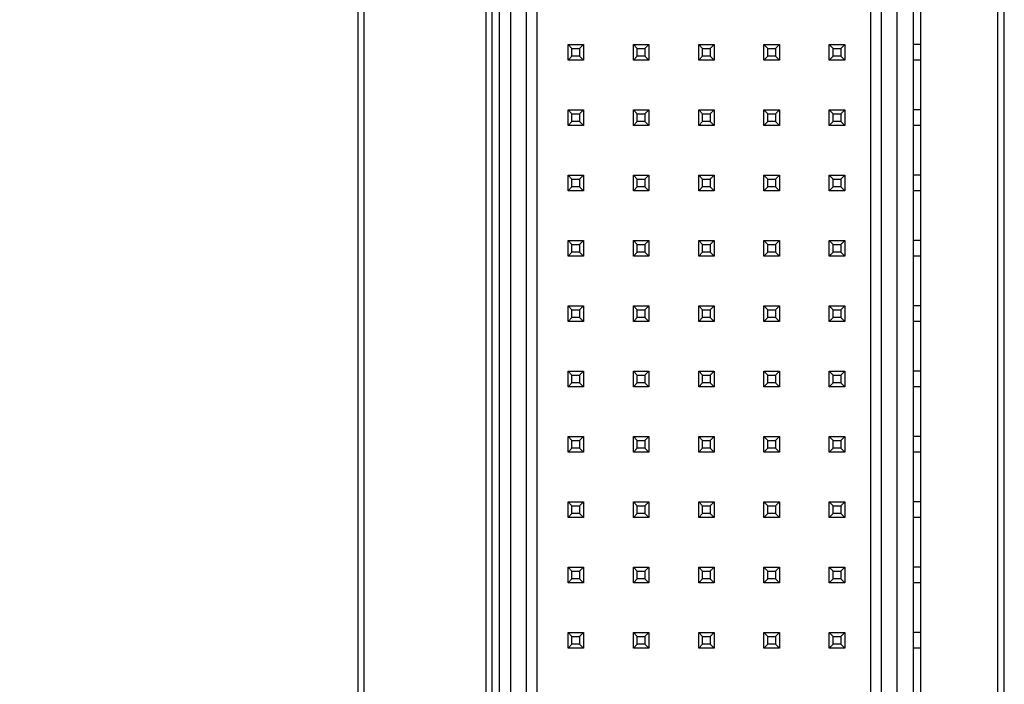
# Model space of a CAD drawing. Header units: inches. Extents: x 0.2 to 16.8, y 0.2 to 10.8.
# Tile 5 of 16: x 6.9 to 8.4, y 5 to 6. Entities that reach past the tile are written whole.
import ezdxf

# ---------------------------------------------------------------- set-up
doc = ezdxf.new("R2010")
doc.units = ezdxf.units.IN
doc.header["$LTSCALE"] = 0.935
doc.header["$MEASUREMENT"] = 0
doc.layers.get('0').update_dxf_attribs({"linetype": 'CONTINUOUS'})
doc.layers.add('DIMENSIONS', color=7, linetype='CONTINUOUS')
doc.styles.get("Standard").update_dxf_attribs({"font": 'txt', "width": 0.8})
doc.dimstyles.new('DIMSTYLE_1', dxfattribs={"dimtxt": 0.125, "dimasz": 0.18, "dimexe": 0.18, "dimexo": 0.0625, "dimgap": 0.09, "dimtad": 0, "dimtih": 1, "dimtoh": 1, "dimdec": 3, "dimzin": 4, "dimdsep": 46, "dimtxsty": 'STANDARD', "dimblk": '_FILLED', "dimblk1": '_FILLED', "dimblk2": '_FILLED', "dimcen": 0.09, "dimadec": 0, "dimazin": 0, "dimtp": 0.01, "dimtm": 0.01, "dimtfac": 1, "dimtdec": 3, "dimtofl": 0, "dimtmove": 0, "dimatfit": 3, "dimldrblk": '_FILLED', "dimfxl": 1, "dimtolj": 1, "dimtzin": 4, "dimarcsym": 0})

# ---------------------------------------------------------------- blocks, each defined once
blk = doc.blocks.new('*D3')
at = {"layer": 'DIMENSIONS', "color": 2, "linetype": 'CONTINUOUS'}
blk.add_line((7.7571, 3.757), (6.9495, 3.757), dxfattribs=at)
at = {"layer": 'DIMENSIONS', "color": 2, "linetype": 'CONTINUOUS', "insert": (6.887, 3.8195), "char_height": 0.125, "width": 1.525, "attachment_point": 3, "line_spacing_factor": 0.9}
blk.add_mtext('-4.010{\\Ftxt.shx;\\W1.000000;\\H0.125000; }[101.85]', dxfattribs=at)
blk = doc.blocks.new('_FILLED')
at = {"color": 0, "linetype": 'BYBLOCK'}
blk.add_solid([(0, 0), (-1, 0.1736), (-1, -0.1736)], dxfattribs=at)
blk = doc.blocks.new('*D4')
at = {"layer": 'DIMENSIONS', "color": 2, "linetype": 'CONTINUOUS'}
blk.add_line((7.4444, 3.616), (6.9495, 3.616), dxfattribs=at)
at = {"layer": 'DIMENSIONS', "color": 2, "linetype": 'CONTINUOUS', "insert": (6.887, 3.6785), "char_height": 0.125, "width": 1.525, "attachment_point": 3, "line_spacing_factor": 0.9}
blk.add_mtext('-4.151{\\Ftxt.shx;\\W1.000000;\\H0.125000; }[105.44]', dxfattribs=at)
blk = doc.blocks.new('*D17')
at = {"layer": 'DIMENSIONS', "color": 2, "linetype": 'CONTINUOUS'}
blk.add_line((7.5415, 3.9612), (6.9495, 3.9612), dxfattribs=at)
at = {"layer": 'DIMENSIONS', "color": 2, "linetype": 'CONTINUOUS', "insert": (6.887, 4.0237), "char_height": 0.125, "width": 1.425, "attachment_point": 3, "line_spacing_factor": 0.9}
blk.add_mtext('-3.806{\\Ftxt.shx;\\W1.000000;\\H0.125000; }[96.67]', dxfattribs=at)

msp = doc.modelspace()

# ---------------------------------------------------------------- linework, layer by layer
at = {"color": 7, "linetype": 'CONTINUOUS'}
for p, q in [((7.387, 7.887), (7.387, 3.496)), ((8.377, 3.496), (8.377, 7.887)), ((7.397, 3.506), (7.397, 7.877)), ((7.604, 3.9612), (7.604, 7.4218)), ((8.2378, 3.9612), (8.2378, 7.4218)), ((7.583, 7.4108), (7.583, 3.9722)), ((7.593, 3.9722), (7.593, 7.4108)), ((8.2488, 7.4108), (8.2488, 3.9722)), ((8.2123, 7.3923), (8.2123, 3.9907)), ((8.1886, 7.3686), (8.1886, 4.0143)), ((7.6217, 4.0301), (7.6217, 7.3529)), ((7.6453, 4.0537), (7.6453, 7.3293)), ((7.7091, 5.9297), (7.7091, 5.9533)), ((7.715, 5.9474), (7.7091, 5.9533)), ((7.7091, 5.9533), (7.7327, 5.9533)), ((7.715, 5.9356), (7.715, 5.9474)), ((7.715, 5.9474), (7.7268, 5.9474)), ((7.7268, 5.9474), (7.7327, 5.9533)), ((7.7268, 5.9474), (7.7268, 5.9356)), ((7.7327, 5.9533), (7.7327, 5.9297)), ((7.8091, 5.9297), (7.8091, 5.9533)), ((7.815, 5.9474), (7.8091, 5.9533)), ((7.8091, 5.9533), (7.8327, 5.9533)), ((7.815, 5.9356), (7.815, 5.9474)), ((7.815, 5.9474), (7.8268, 5.9474)), ((7.8268, 5.9474), (7.8327, 5.9533)), ((7.8268, 5.9474), (7.8268, 5.9356)), ((7.8327, 5.9533), (7.8327, 5.9297)), ((7.9091, 5.9297), (7.9091, 5.9533)), ((7.9091, 5.9533), (7.9327, 5.9533)), ((7.915, 5.9474), (7.9091, 5.9533)), ((7.915, 5.9356), (7.915, 5.9474)), ((7.915, 5.9474), (7.9268, 5.9474)), ((7.9268, 5.9474), (7.9327, 5.9533)), ((7.9268, 5.9474), (7.9268, 5.9356)), ((7.9327, 5.9533), (7.9327, 5.9297)), ((8.0091, 5.9297), (8.0091, 5.9533)), ((8.0091, 5.9533), (8.0327, 5.9533)), ((8.015, 5.9474), (8.0091, 5.9533)), ((8.015, 5.9356), (8.015, 5.9474)), ((8.015, 5.9474), (8.0268, 5.9474)), ((8.0268, 5.9474), (8.0327, 5.9533)), ((8.0268, 5.9474), (8.0268, 5.9356)), ((8.0327, 5.9533), (8.0327, 5.9297)), ((8.1091, 5.9297), (8.1091, 5.9533)), ((8.1091, 5.9533), (8.1327, 5.9533)), ((8.115, 5.9474), (8.1091, 5.9533)), ((8.115, 5.9356), (8.115, 5.9474)), ((8.115, 5.9474), (8.1268, 5.9474)), ((8.1268, 5.9474), (8.1327, 5.9533)), ((8.1268, 5.9474), (8.1268, 5.9356)), ((8.1327, 5.9533), (8.1327, 5.9297)), ((8.2488, 5.9533), (8.2378, 5.9533)), ((7.715, 5.9356), (7.7091, 5.9297)), ((7.7327, 5.9297), (7.7091, 5.9297)), ((7.7268, 5.9356), (7.715, 5.9356)), ((7.7268, 5.9356), (7.7327, 5.9297)), ((7.815, 5.9356), (7.8091, 5.9297)), ((7.8327, 5.9297), (7.8091, 5.9297)), ((7.8268, 5.9356), (7.815, 5.9356)), ((7.8268, 5.9356), (7.8327, 5.9297)), ((7.915, 5.9356), (7.9091, 5.9297)), ((7.9327, 5.9297), (7.9091, 5.9297)), ((7.9268, 5.9356), (7.915, 5.9356)), ((7.9268, 5.9356), (7.9327, 5.9297)), ((8.015, 5.9356), (8.0091, 5.9297)), ((8.0327, 5.9297), (8.0091, 5.9297)), ((8.0268, 5.9356), (8.015, 5.9356)), ((8.0268, 5.9356), (8.0327, 5.9297)), ((8.115, 5.9356), (8.1091, 5.9297)), ((8.1327, 5.9297), (8.1091, 5.9297)), ((8.1268, 5.9356), (8.115, 5.9356)), ((8.1268, 5.9356), (8.1327, 5.9297)), ((8.2488, 5.9297), (8.2378, 5.9297)), ((7.7091, 5.8297), (7.7091, 5.8533)), ((7.715, 5.8474), (7.7091, 5.8533)), ((7.7091, 5.8533), (7.7327, 5.8533)), ((7.7268, 5.8474), (7.7327, 5.8533)), ((7.7327, 5.8533), (7.7327, 5.8297)), ((7.8091, 5.8297), (7.8091, 5.8533)), ((7.8091, 5.8533), (7.8327, 5.8533)), ((7.815, 5.8474), (7.8091, 5.8533)), ((7.8268, 5.8474), (7.8327, 5.8533)), ((7.8327, 5.8533), (7.8327, 5.8297)), ((7.9091, 5.8297), (7.9091, 5.8533)), ((7.9091, 5.8533), (7.9327, 5.8533)), ((7.915, 5.8474), (7.9091, 5.8533)), ((7.9268, 5.8474), (7.9327, 5.8533)), ((7.9327, 5.8533), (7.9327, 5.8297)), ((8.0091, 5.8297), (8.0091, 5.8533)), ((8.0091, 5.8533), (8.0327, 5.8533)), ((8.015, 5.8474), (8.0091, 5.8533)), ((8.0268, 5.8474), (8.0327, 5.8533)), ((8.0327, 5.8533), (8.0327, 5.8297)), ((8.1091, 5.8533), (8.1327, 5.8533)), ((8.1091, 5.8297), (8.1091, 5.8533)), ((8.115, 5.8474), (8.1091, 5.8533)), ((8.1268, 5.8474), (8.1327, 5.8533)), ((8.1327, 5.8533), (8.1327, 5.8297)), ((8.2488, 5.8533), (8.2378, 5.8533)), ((7.715, 5.8356), (7.7091, 5.8297)), ((7.715, 5.8356), (7.715, 5.8474)), ((7.715, 5.8474), (7.7268, 5.8474)), ((7.7268, 5.8356), (7.715, 5.8356)), ((7.7268, 5.8474), (7.7268, 5.8356)), ((7.7268, 5.8356), (7.7327, 5.8297)), ((7.815, 5.8356), (7.8091, 5.8297)), ((7.815, 5.8356), (7.815, 5.8474)), ((7.815, 5.8474), (7.8268, 5.8474)), ((7.8268, 5.8356), (7.815, 5.8356)), ((7.8268, 5.8474), (7.8268, 5.8356)), ((7.8268, 5.8356), (7.8327, 5.8297)), ((7.915, 5.8356), (7.9091, 5.8297)), ((7.915, 5.8356), (7.915, 5.8474)), ((7.915, 5.8474), (7.9268, 5.8474)), ((7.9268, 5.8356), (7.915, 5.8356)), ((7.9268, 5.8474), (7.9268, 5.8356)), ((7.9268, 5.8356), (7.9327, 5.8297)), ((8.015, 5.8356), (8.0091, 5.8297)), ((8.015, 5.8356), (8.015, 5.8474)), ((8.015, 5.8474), (8.0268, 5.8474)), ((8.0268, 5.8356), (8.015, 5.8356)), ((8.0268, 5.8474), (8.0268, 5.8356)), ((8.0268, 5.8356), (8.0327, 5.8297)), ((8.115, 5.8356), (8.1091, 5.8297)), ((8.115, 5.8474), (8.1268, 5.8474)), ((8.115, 5.8356), (8.115, 5.8474)), ((8.1268, 5.8356), (8.115, 5.8356)), ((8.1268, 5.8474), (8.1268, 5.8356)), ((8.1268, 5.8356), (8.1327, 5.8297)), ((7.7327, 5.8297), (7.7091, 5.8297)), ((7.8327, 5.8297), (7.8091, 5.8297)), ((7.9327, 5.8297), (7.9091, 5.8297)), ((8.0327, 5.8297), (8.0091, 5.8297)), ((8.1327, 5.8297), (8.1091, 5.8297)), ((8.2488, 5.8297), (8.2378, 5.8297)), ((7.7091, 5.7297), (7.7091, 5.7533)), ((7.715, 5.7474), (7.7091, 5.7533)), ((7.7091, 5.7533), (7.7327, 5.7533)), ((7.715, 5.7356), (7.715, 5.7474)), ((7.715, 5.7474), (7.7268, 5.7474)), ((7.7268, 5.7474), (7.7327, 5.7533)), ((7.7268, 5.7474), (7.7268, 5.7356)), ((7.7327, 5.7533), (7.7327, 5.7297)), ((7.8091, 5.7297), (7.8091, 5.7533)), ((7.815, 5.7474), (7.8091, 5.7533)), ((7.8091, 5.7533), (7.8327, 5.7533)), ((7.815, 5.7356), (7.815, 5.7474)), ((7.815, 5.7474), (7.8268, 5.7474)), ((7.8268, 5.7474), (7.8327, 5.7533)), ((7.8268, 5.7474), (7.8268, 5.7356)), ((7.8327, 5.7533), (7.8327, 5.7297)), ((7.9091, 5.7297), (7.9091, 5.7533)), ((7.9091, 5.7533), (7.9327, 5.7533)), ((7.915, 5.7474), (7.9091, 5.7533)), ((7.915, 5.7356), (7.915, 5.7474)), ((7.915, 5.7474), (7.9268, 5.7474)), ((7.9268, 5.7474), (7.9327, 5.7533)), ((7.9268, 5.7474), (7.9268, 5.7356)), ((7.9327, 5.7533), (7.9327, 5.7297)), ((8.0091, 5.7297), (8.0091, 5.7533)), ((8.0091, 5.7533), (8.0327, 5.7533)), ((8.015, 5.7474), (8.0091, 5.7533)), ((8.015, 5.7356), (8.015, 5.7474)), ((8.015, 5.7474), (8.0268, 5.7474)), ((8.0268, 5.7474), (8.0327, 5.7533)), ((8.0268, 5.7474), (8.0268, 5.7356)), ((8.0327, 5.7533), (8.0327, 5.7297)), ((8.1091, 5.7533), (8.1327, 5.7533)), ((8.1091, 5.7297), (8.1091, 5.7533)), ((8.115, 5.7474), (8.1091, 5.7533)), ((8.115, 5.7474), (8.1268, 5.7474)), ((8.115, 5.7356), (8.115, 5.7474)), ((8.1268, 5.7474), (8.1327, 5.7533)), ((8.1268, 5.7474), (8.1268, 5.7356)), ((8.1327, 5.7533), (8.1327, 5.7297)), ((8.2488, 5.7533), (8.2378, 5.7533)), ((7.715, 5.7356), (7.7091, 5.7297)), ((7.7327, 5.7297), (7.7091, 5.7297)), ((7.7268, 5.7356), (7.715, 5.7356)), ((7.7268, 5.7356), (7.7327, 5.7297)), ((7.815, 5.7356), (7.8091, 5.7297)), ((7.8327, 5.7297), (7.8091, 5.7297)), ((7.8268, 5.7356), (7.815, 5.7356)), ((7.8268, 5.7356), (7.8327, 5.7297)), ((7.915, 5.7356), (7.9091, 5.7297)), ((7.9327, 5.7297), (7.9091, 5.7297)), ((7.9268, 5.7356), (7.915, 5.7356)), ((7.9268, 5.7356), (7.9327, 5.7297)), ((8.015, 5.7356), (8.0091, 5.7297)), ((8.0327, 5.7297), (8.0091, 5.7297)), ((8.0268, 5.7356), (8.015, 5.7356)), ((8.0268, 5.7356), (8.0327, 5.7297)), ((8.115, 5.7356), (8.1091, 5.7297)), ((8.1327, 5.7297), (8.1091, 5.7297)), ((8.1268, 5.7356), (8.115, 5.7356)), ((8.1268, 5.7356), (8.1327, 5.7297)), ((8.2488, 5.7297), (8.2378, 5.7297)), ((7.7091, 5.6297), (7.7091, 5.6533)), ((7.715, 5.6474), (7.7091, 5.6533)), ((7.7091, 5.6533), (7.7327, 5.6533)), ((7.7268, 5.6474), (7.7327, 5.6533)), ((7.7327, 5.6533), (7.7327, 5.6297)), ((7.8091, 5.6297), (7.8091, 5.6533)), ((7.8091, 5.6533), (7.8327, 5.6533)), ((7.815, 5.6474), (7.8091, 5.6533)), ((7.8268, 5.6474), (7.8327, 5.6533)), ((7.8327, 5.6533), (7.8327, 5.6297)), ((7.9091, 5.6533), (7.9327, 5.6533)), ((7.915, 5.6474), (7.9091, 5.6533)), ((7.9091, 5.6297), (7.9091, 5.6533)), ((7.9268, 5.6474), (7.9327, 5.6533)), ((7.9327, 5.6533), (7.9327, 5.6297)), ((8.0091, 5.6533), (8.0327, 5.6533)), ((8.0091, 5.6297), (8.0091, 5.6533)), ((8.015, 5.6474), (8.0091, 5.6533)), ((8.0268, 5.6474), (8.0327, 5.6533)), ((8.0327, 5.6533), (8.0327, 5.6297)), ((8.1091, 5.6533), (8.1327, 5.6533)), ((8.115, 5.6474), (8.1091, 5.6533)), ((8.1091, 5.6297), (8.1091, 5.6533)), ((8.1268, 5.6474), (8.1327, 5.6533)), ((8.1327, 5.6533), (8.1327, 5.6297)), ((8.2488, 5.6533), (8.2378, 5.6533)), ((7.715, 5.6356), (7.715, 5.6474)), ((7.715, 5.6474), (7.7268, 5.6474)), ((7.7268, 5.6474), (7.7268, 5.6356)), ((7.815, 5.6356), (7.815, 5.6474)), ((7.815, 5.6474), (7.8268, 5.6474)), ((7.8268, 5.6474), (7.8268, 5.6356)), ((7.915, 5.6474), (7.9268, 5.6474)), ((7.915, 5.6356), (7.915, 5.6474)), ((7.9268, 5.6474), (7.9268, 5.6356)), ((8.015, 5.6474), (8.0268, 5.6474)), ((8.015, 5.6356), (8.015, 5.6474)), ((8.0268, 5.6474), (8.0268, 5.6356)), ((8.115, 5.6474), (8.1268, 5.6474)), ((8.115, 5.6356), (8.115, 5.6474)), ((8.1268, 5.6474), (8.1268, 5.6356)), ((7.715, 5.6356), (7.7091, 5.6297)), ((7.7327, 5.6297), (7.7091, 5.6297)), ((7.7268, 5.6356), (7.715, 5.6356)), ((7.7268, 5.6356), (7.7327, 5.6297)), ((7.815, 5.6356), (7.8091, 5.6297)), ((7.8327, 5.6297), (7.8091, 5.6297)), ((7.8268, 5.6356), (7.815, 5.6356)), ((7.8268, 5.6356), (7.8327, 5.6297)), ((7.915, 5.6356), (7.9091, 5.6297)), ((7.9327, 5.6297), (7.9091, 5.6297)), ((7.9268, 5.6356), (7.915, 5.6356)), ((7.9268, 5.6356), (7.9327, 5.6297)), ((8.015, 5.6356), (8.0091, 5.6297)), ((8.0327, 5.6297), (8.0091, 5.6297)), ((8.0268, 5.6356), (8.015, 5.6356)), ((8.0268, 5.6356), (8.0327, 5.6297)), ((8.115, 5.6356), (8.1091, 5.6297)), ((8.1327, 5.6297), (8.1091, 5.6297)), ((8.1268, 5.6356), (8.115, 5.6356)), ((8.1268, 5.6356), (8.1327, 5.6297)), ((8.2488, 5.6297), (8.2378, 5.6297)), ((7.7091, 5.5297), (7.7091, 5.5533)), ((7.7091, 5.5533), (7.7327, 5.5533)), ((7.715, 5.5474), (7.7091, 5.5533)), ((7.7268, 5.5474), (7.7327, 5.5533)), ((7.7327, 5.5533), (7.7327, 5.5297)), ((7.8091, 5.5533), (7.8327, 5.5533)), ((7.815, 5.5474), (7.8091, 5.5533)), ((7.8091, 5.5297), (7.8091, 5.5533)), ((7.8268, 5.5474), (7.8327, 5.5533)), ((7.8327, 5.5533), (7.8327, 5.5297)), ((7.9091, 5.5533), (7.9327, 5.5533)), ((7.915, 5.5474), (7.9091, 5.5533)), ((7.9091, 5.5297), (7.9091, 5.5533)), ((7.9268, 5.5474), (7.9327, 5.5533)), ((7.9327, 5.5533), (7.9327, 5.5297)), ((8.0091, 5.5533), (8.0327, 5.5533)), ((8.015, 5.5474), (8.0091, 5.5533)), ((8.0091, 5.5297), (8.0091, 5.5533)), ((8.0268, 5.5474), (8.0327, 5.5533)), ((8.0327, 5.5533), (8.0327, 5.5297)), ((8.1091, 5.5533), (8.1327, 5.5533)), ((8.115, 5.5474), (8.1091, 5.5533)), ((8.1091, 5.5297), (8.1091, 5.5533)), ((8.1268, 5.5474), (8.1327, 5.5533)), ((8.1327, 5.5533), (8.1327, 5.5297)), ((8.2488, 5.5533), (8.2378, 5.5533)), ((7.715, 5.5356), (7.7091, 5.5297)), ((7.715, 5.5356), (7.715, 5.5474)), ((7.715, 5.5474), (7.7268, 5.5474)), ((7.7268, 5.5356), (7.715, 5.5356)), ((7.7268, 5.5474), (7.7268, 5.5356)), ((7.7268, 5.5356), (7.7327, 5.5297)), ((7.815, 5.5356), (7.8091, 5.5297)), ((7.815, 5.5474), (7.8268, 5.5474)), ((7.815, 5.5356), (7.815, 5.5474)), ((7.8268, 5.5356), (7.815, 5.5356)), ((7.8268, 5.5474), (7.8268, 5.5356)), ((7.8268, 5.5356), (7.8327, 5.5297)), ((7.915, 5.5356), (7.9091, 5.5297)), ((7.915, 5.5474), (7.9268, 5.5474)), ((7.915, 5.5356), (7.915, 5.5474)), ((7.9268, 5.5356), (7.915, 5.5356)), ((7.9268, 5.5474), (7.9268, 5.5356)), ((7.9268, 5.5356), (7.9327, 5.5297)), ((8.015, 5.5356), (8.0091, 5.5297)), ((8.015, 5.5474), (8.0268, 5.5474)), ((8.015, 5.5356), (8.015, 5.5474)), ((8.0268, 5.5356), (8.015, 5.5356)), ((8.0268, 5.5474), (8.0268, 5.5356)), ((8.0268, 5.5356), (8.0327, 5.5297)), ((8.115, 5.5356), (8.1091, 5.5297)), ((8.115, 5.5474), (8.1268, 5.5474)), ((8.115, 5.5356), (8.115, 5.5474)), ((8.1268, 5.5356), (8.115, 5.5356)), ((8.1268, 5.5474), (8.1268, 5.5356)), ((8.1268, 5.5356), (8.1327, 5.5297)), ((7.7327, 5.5297), (7.7091, 5.5297)), ((7.8327, 5.5297), (7.8091, 5.5297)), ((7.9327, 5.5297), (7.9091, 5.5297)), ((8.0327, 5.5297), (8.0091, 5.5297)), ((8.1327, 5.5297), (8.1091, 5.5297)), ((8.2488, 5.5297), (8.2378, 5.5297)), ((7.715, 5.4474), (7.7091, 5.4533)), ((7.7091, 5.4297), (7.7091, 5.4533)), ((7.7091, 5.4533), (7.7327, 5.4533)), ((7.715, 5.4356), (7.715, 5.4474)), ((7.715, 5.4474), (7.7268, 5.4474)), ((7.7268, 5.4474), (7.7327, 5.4533)), ((7.7268, 5.4474), (7.7268, 5.4356)), ((7.7327, 5.4533), (7.7327, 5.4297)), ((7.8091, 5.4533), (7.8327, 5.4533)), ((7.815, 5.4474), (7.8091, 5.4533)), ((7.8091, 5.4297), (7.8091, 5.4533)), ((7.815, 5.4474), (7.8268, 5.4474)), ((7.815, 5.4356), (7.815, 5.4474)), ((7.8268, 5.4474), (7.8327, 5.4533)), ((7.8268, 5.4474), (7.8268, 5.4356)), ((7.8327, 5.4533), (7.8327, 5.4297)), ((7.9091, 5.4533), (7.9327, 5.4533)), ((7.915, 5.4474), (7.9091, 5.4533)), ((7.9091, 5.4297), (7.9091, 5.4533)), ((7.915, 5.4474), (7.9268, 5.4474)), ((7.915, 5.4356), (7.915, 5.4474)), ((7.9268, 5.4474), (7.9327, 5.4533)), ((7.9268, 5.4474), (7.9268, 5.4356)), ((7.9327, 5.4533), (7.9327, 5.4297)), ((8.0091, 5.4533), (8.0327, 5.4533)), ((8.015, 5.4474), (8.0091, 5.4533)), ((8.0091, 5.4297), (8.0091, 5.4533)), ((8.015, 5.4474), (8.0268, 5.4474)), ((8.015, 5.4356), (8.015, 5.4474)), ((8.0268, 5.4474), (8.0327, 5.4533)), ((8.0268, 5.4474), (8.0268, 5.4356)), ((8.0327, 5.4533), (8.0327, 5.4297)), ((8.1091, 5.4533), (8.1327, 5.4533)), ((8.115, 5.4474), (8.1091, 5.4533)), ((8.1091, 5.4297), (8.1091, 5.4533)), ((8.115, 5.4474), (8.1268, 5.4474)), ((8.115, 5.4356), (8.115, 5.4474)), ((8.1268, 5.4474), (8.1327, 5.4533)), ((8.1268, 5.4474), (8.1268, 5.4356)), ((8.1327, 5.4533), (8.1327, 5.4297)), ((8.2488, 5.4533), (8.2378, 5.4533)), ((7.715, 5.4356), (7.7091, 5.4297)), ((7.7327, 5.4297), (7.7091, 5.4297)), ((7.7268, 5.4356), (7.715, 5.4356)), ((7.7268, 5.4356), (7.7327, 5.4297)), ((7.815, 5.4356), (7.8091, 5.4297)), ((7.8327, 5.4297), (7.8091, 5.4297)), ((7.8268, 5.4356), (7.815, 5.4356)), ((7.8268, 5.4356), (7.8327, 5.4297)), ((7.915, 5.4356), (7.9091, 5.4297)), ((7.9327, 5.4297), (7.9091, 5.4297)), ((7.9268, 5.4356), (7.915, 5.4356)), ((7.9268, 5.4356), (7.9327, 5.4297)), ((8.015, 5.4356), (8.0091, 5.4297)), ((8.0327, 5.4297), (8.0091, 5.4297)), ((8.0268, 5.4356), (8.015, 5.4356)), ((8.0268, 5.4356), (8.0327, 5.4297)), ((8.115, 5.4356), (8.1091, 5.4297)), ((8.1327, 5.4297), (8.1091, 5.4297)), ((8.1268, 5.4356), (8.115, 5.4356)), ((8.1268, 5.4356), (8.1327, 5.4297)), ((8.2488, 5.4297), (8.2378, 5.4297)), ((7.7091, 5.3533), (7.7327, 5.3533)), ((7.715, 5.3474), (7.7091, 5.3533)), ((7.7091, 5.3297), (7.7091, 5.3533)), ((7.7268, 5.3474), (7.7327, 5.3533)), ((7.7327, 5.3533), (7.7327, 5.3297)), ((7.8091, 5.3533), (7.8327, 5.3533)), ((7.815, 5.3474), (7.8091, 5.3533)), ((7.8091, 5.3297), (7.8091, 5.3533)), ((7.8268, 5.3474), (7.8327, 5.3533)), ((7.8327, 5.3533), (7.8327, 5.3297)), ((7.9091, 5.3533), (7.9327, 5.3533)), ((7.915, 5.3474), (7.9091, 5.3533)), ((7.9091, 5.3297), (7.9091, 5.3533)), ((7.9268, 5.3474), (7.9327, 5.3533)), ((7.9327, 5.3533), (7.9327, 5.3297)), ((8.0091, 5.3533), (8.0327, 5.3533)), ((8.015, 5.3474), (8.0091, 5.3533)), ((8.0091, 5.3297), (8.0091, 5.3533)), ((8.0268, 5.3474), (8.0327, 5.3533)), ((8.0327, 5.3533), (8.0327, 5.3297)), ((8.1091, 5.3533), (8.1327, 5.3533)), ((8.115, 5.3474), (8.1091, 5.3533)), ((8.1091, 5.3297), (8.1091, 5.3533)), ((8.1268, 5.3474), (8.1327, 5.3533)), ((8.1327, 5.3533), (8.1327, 5.3297)), ((8.2488, 5.3533), (8.2378, 5.3533)), ((7.715, 5.3474), (7.7268, 5.3474)), ((7.715, 5.3356), (7.715, 5.3474)), ((7.7268, 5.3474), (7.7268, 5.3356)), ((7.815, 5.3474), (7.8268, 5.3474)), ((7.815, 5.3356), (7.815, 5.3474)), ((7.8268, 5.3474), (7.8268, 5.3356)), ((7.915, 5.3474), (7.9268, 5.3474)), ((7.915, 5.3356), (7.915, 5.3474)), ((7.9268, 5.3474), (7.9268, 5.3356)), ((8.015, 5.3474), (8.0268, 5.3474)), ((8.015, 5.3356), (8.015, 5.3474)), ((8.0268, 5.3474), (8.0268, 5.3356)), ((8.115, 5.3474), (8.1268, 5.3474)), ((8.115, 5.3356), (8.115, 5.3474)), ((8.1268, 5.3474), (8.1268, 5.3356)), ((7.715, 5.3356), (7.7091, 5.3297)), ((7.7327, 5.3297), (7.7091, 5.3297)), ((7.7268, 5.3356), (7.715, 5.3356)), ((7.7268, 5.3356), (7.7327, 5.3297)), ((7.815, 5.3356), (7.8091, 5.3297)), ((7.8327, 5.3297), (7.8091, 5.3297)), ((7.8268, 5.3356), (7.815, 5.3356)), ((7.8268, 5.3356), (7.8327, 5.3297)), ((7.915, 5.3356), (7.9091, 5.3297)), ((7.9327, 5.3297), (7.9091, 5.3297)), ((7.9268, 5.3356), (7.915, 5.3356)), ((7.9268, 5.3356), (7.9327, 5.3297)), ((8.015, 5.3356), (8.0091, 5.3297)), ((8.0327, 5.3297), (8.0091, 5.3297)), ((8.0268, 5.3356), (8.015, 5.3356)), ((8.0268, 5.3356), (8.0327, 5.3297)), ((8.115, 5.3356), (8.1091, 5.3297)), ((8.1327, 5.3297), (8.1091, 5.3297)), ((8.1268, 5.3356), (8.115, 5.3356)), ((8.1268, 5.3356), (8.1327, 5.3297)), ((8.2488, 5.3297), (8.2378, 5.3297)), ((7.7091, 5.2533), (7.7327, 5.2533)), ((7.715, 5.2474), (7.7091, 5.2533)), ((7.7091, 5.2297), (7.7091, 5.2533)), ((7.715, 5.2474), (7.7268, 5.2474)), ((7.715, 5.2356), (7.715, 5.2474)), ((7.7268, 5.2474), (7.7327, 5.2533)), ((7.7268, 5.2474), (7.7268, 5.2356)), ((7.7327, 5.2533), (7.7327, 5.2297)), ((7.8091, 5.2533), (7.8327, 5.2533)), ((7.815, 5.2474), (7.8091, 5.2533)), ((7.8091, 5.2297), (7.8091, 5.2533)), ((7.815, 5.2474), (7.8268, 5.2474)), ((7.815, 5.2356), (7.815, 5.2474)), ((7.8268, 5.2474), (7.8327, 5.2533)), ((7.8268, 5.2474), (7.8268, 5.2356)), ((7.8327, 5.2533), (7.8327, 5.2297)), ((7.9091, 5.2533), (7.9327, 5.2533)), ((7.915, 5.2474), (7.9091, 5.2533)), ((7.9091, 5.2297), (7.9091, 5.2533)), ((7.915, 5.2474), (7.9268, 5.2474)), ((7.915, 5.2356), (7.915, 5.2474)), ((7.9268, 5.2474), (7.9327, 5.2533)), ((7.9268, 5.2474), (7.9268, 5.2356)), ((7.9327, 5.2533), (7.9327, 5.2297)), ((8.0091, 5.2533), (8.0327, 5.2533)), ((8.015, 5.2474), (8.0091, 5.2533)), ((8.0091, 5.2297), (8.0091, 5.2533)), ((8.015, 5.2474), (8.0268, 5.2474)), ((8.015, 5.2356), (8.015, 5.2474)), ((8.0268, 5.2474), (8.0327, 5.2533)), ((8.0268, 5.2474), (8.0268, 5.2356)), ((8.0327, 5.2533), (8.0327, 5.2297)), ((8.1091, 5.2533), (8.1327, 5.2533)), ((8.115, 5.2474), (8.1091, 5.2533)), ((8.1091, 5.2297), (8.1091, 5.2533)), ((8.115, 5.2474), (8.1268, 5.2474)), ((8.115, 5.2356), (8.115, 5.2474)), ((8.1268, 5.2474), (8.1327, 5.2533)), ((8.1268, 5.2474), (8.1268, 5.2356)), ((8.1327, 5.2533), (8.1327, 5.2297)), ((8.2488, 5.2533), (8.2378, 5.2533)), ((7.715, 5.2356), (7.7091, 5.2297)), ((7.7268, 5.2356), (7.715, 5.2356)), ((7.7268, 5.2356), (7.7327, 5.2297)), ((7.815, 5.2356), (7.8091, 5.2297)), ((7.8268, 5.2356), (7.815, 5.2356)), ((7.8268, 5.2356), (7.8327, 5.2297)), ((7.915, 5.2356), (7.9091, 5.2297)), ((7.9268, 5.2356), (7.915, 5.2356)), ((7.9268, 5.2356), (7.9327, 5.2297)), ((8.015, 5.2356), (8.0091, 5.2297)), ((8.0268, 5.2356), (8.015, 5.2356)), ((8.0268, 5.2356), (8.0327, 5.2297)), ((8.115, 5.2356), (8.1091, 5.2297)), ((8.1268, 5.2356), (8.115, 5.2356)), ((8.1268, 5.2356), (8.1327, 5.2297)), ((7.7327, 5.2297), (7.7091, 5.2297)), ((7.8327, 5.2297), (7.8091, 5.2297)), ((7.9327, 5.2297), (7.9091, 5.2297)), ((8.0327, 5.2297), (8.0091, 5.2297)), ((8.1327, 5.2297), (8.1091, 5.2297)), ((8.2488, 5.2297), (8.2378, 5.2297)), ((7.7091, 5.1533), (7.7327, 5.1533)), ((7.715, 5.1474), (7.7091, 5.1533)), ((7.7091, 5.1297), (7.7091, 5.1533)), ((7.715, 5.1474), (7.7268, 5.1474)), ((7.715, 5.1356), (7.715, 5.1474)), ((7.7268, 5.1474), (7.7327, 5.1533)), ((7.7268, 5.1474), (7.7268, 5.1356)), ((7.7327, 5.1533), (7.7327, 5.1297)), ((7.8091, 5.1533), (7.8327, 5.1533)), ((7.815, 5.1474), (7.8091, 5.1533)), ((7.8091, 5.1297), (7.8091, 5.1533)), ((7.815, 5.1474), (7.8268, 5.1474)), ((7.815, 5.1356), (7.815, 5.1474)), ((7.8268, 5.1474), (7.8327, 5.1533)), ((7.8268, 5.1474), (7.8268, 5.1356)), ((7.8327, 5.1533), (7.8327, 5.1297)), ((7.9091, 5.1533), (7.9327, 5.1533)), ((7.915, 5.1474), (7.9091, 5.1533)), ((7.9091, 5.1297), (7.9091, 5.1533)), ((7.915, 5.1474), (7.9268, 5.1474)), ((7.915, 5.1356), (7.915, 5.1474)), ((7.9268, 5.1474), (7.9327, 5.1533)), ((7.9268, 5.1474), (7.9268, 5.1356)), ((7.9327, 5.1533), (7.9327, 5.1297)), ((8.0091, 5.1533), (8.0327, 5.1533)), ((8.015, 5.1474), (8.0091, 5.1533)), ((8.0091, 5.1297), (8.0091, 5.1533)), ((8.015, 5.1474), (8.0268, 5.1474)), ((8.015, 5.1356), (8.015, 5.1474)), ((8.0268, 5.1474), (8.0327, 5.1533)), ((8.0268, 5.1474), (8.0268, 5.1356)), ((8.0327, 5.1533), (8.0327, 5.1297)), ((8.1091, 5.1533), (8.1327, 5.1533)), ((8.115, 5.1474), (8.1091, 5.1533)), ((8.1091, 5.1297), (8.1091, 5.1533)), ((8.115, 5.1474), (8.1268, 5.1474)), ((8.115, 5.1356), (8.115, 5.1474)), ((8.1268, 5.1474), (8.1327, 5.1533)), ((8.1268, 5.1474), (8.1268, 5.1356)), ((8.1327, 5.1533), (8.1327, 5.1297)), ((8.2488, 5.1533), (8.2378, 5.1533)), ((7.715, 5.1356), (7.7091, 5.1297)), ((7.7327, 5.1297), (7.7091, 5.1297)), ((7.7268, 5.1356), (7.715, 5.1356)), ((7.7268, 5.1356), (7.7327, 5.1297)), ((7.815, 5.1356), (7.8091, 5.1297)), ((7.8327, 5.1297), (7.8091, 5.1297)), ((7.8268, 5.1356), (7.815, 5.1356)), ((7.8268, 5.1356), (7.8327, 5.1297)), ((7.915, 5.1356), (7.9091, 5.1297)), ((7.9327, 5.1297), (7.9091, 5.1297)), ((7.9268, 5.1356), (7.915, 5.1356)), ((7.9268, 5.1356), (7.9327, 5.1297)), ((8.015, 5.1356), (8.0091, 5.1297)), ((8.0327, 5.1297), (8.0091, 5.1297)), ((8.0268, 5.1356), (8.015, 5.1356)), ((8.0268, 5.1356), (8.0327, 5.1297)), ((8.115, 5.1356), (8.1091, 5.1297)), ((8.1327, 5.1297), (8.1091, 5.1297)), ((8.1268, 5.1356), (8.115, 5.1356)), ((8.1268, 5.1356), (8.1327, 5.1297)), ((8.2488, 5.1297), (8.2378, 5.1297)), ((7.7091, 5.0533), (7.7327, 5.0533)), ((7.715, 5.0474), (7.7091, 5.0533)), ((7.7091, 5.0297), (7.7091, 5.0533)), ((7.7268, 5.0474), (7.7327, 5.0533)), ((7.7327, 5.0533), (7.7327, 5.0297)), ((7.8091, 5.0533), (7.8327, 5.0533)), ((7.815, 5.0474), (7.8091, 5.0533)), ((7.8091, 5.0297), (7.8091, 5.0533)), ((7.8268, 5.0474), (7.8327, 5.0533)), ((7.8327, 5.0533), (7.8327, 5.0297)), ((7.9091, 5.0533), (7.9327, 5.0533)), ((7.915, 5.0474), (7.9091, 5.0533)), ((7.9091, 5.0297), (7.9091, 5.0533)), ((7.9268, 5.0474), (7.9327, 5.0533)), ((7.9327, 5.0533), (7.9327, 5.0297)), ((8.0091, 5.0533), (8.0327, 5.0533)), ((8.015, 5.0474), (8.0091, 5.0533)), ((8.0091, 5.0297), (8.0091, 5.0533)), ((8.0268, 5.0474), (8.0327, 5.0533)), ((8.0327, 5.0533), (8.0327, 5.0297)), ((8.1091, 5.0533), (8.1327, 5.0533)), ((8.115, 5.0474), (8.1091, 5.0533)), ((8.1091, 5.0297), (8.1091, 5.0533)), ((8.1268, 5.0474), (8.1327, 5.0533)), ((8.1327, 5.0533), (8.1327, 5.0297)), ((8.2488, 5.0533), (8.2378, 5.0533)), ((7.715, 5.0356), (7.7091, 5.0297)), ((7.715, 5.0474), (7.7268, 5.0474)), ((7.715, 5.0356), (7.715, 5.0474)), ((7.7268, 5.0356), (7.715, 5.0356)), ((7.7268, 5.0474), (7.7268, 5.0356)), ((7.7268, 5.0356), (7.7327, 5.0297)), ((7.815, 5.0356), (7.8091, 5.0297)), ((7.815, 5.0474), (7.8268, 5.0474)), ((7.815, 5.0356), (7.815, 5.0474)), ((7.8268, 5.0356), (7.815, 5.0356)), ((7.8268, 5.0474), (7.8268, 5.0356)), ((7.8268, 5.0356), (7.8327, 5.0297)), ((7.915, 5.0356), (7.9091, 5.0297)), ((7.915, 5.0474), (7.9268, 5.0474)), ((7.915, 5.0356), (7.915, 5.0474)), ((7.9268, 5.0356), (7.915, 5.0356)), ((7.9268, 5.0474), (7.9268, 5.0356)), ((7.9268, 5.0356), (7.9327, 5.0297)), ((8.015, 5.0356), (8.0091, 5.0297)), ((8.015, 5.0474), (8.0268, 5.0474)), ((8.015, 5.0356), (8.015, 5.0474)), ((8.0268, 5.0356), (8.015, 5.0356)), ((8.0268, 5.0474), (8.0268, 5.0356)), ((8.0268, 5.0356), (8.0327, 5.0297)), ((8.115, 5.0356), (8.1091, 5.0297)), ((8.115, 5.0474), (8.1268, 5.0474)), ((8.115, 5.0356), (8.115, 5.0474)), ((8.1268, 5.0356), (8.115, 5.0356)), ((8.1268, 5.0474), (8.1268, 5.0356)), ((8.1268, 5.0356), (8.1327, 5.0297)), ((7.7327, 5.0297), (7.7091, 5.0297)), ((7.8327, 5.0297), (7.8091, 5.0297)), ((7.9327, 5.0297), (7.9091, 5.0297)), ((8.0327, 5.0297), (8.0091, 5.0297)), ((8.1327, 5.0297), (8.1091, 5.0297)), ((8.2488, 5.0297), (8.2378, 5.0297))]:
    msp.add_line(p, q, dxfattribs=at)
at = {"color": 9, "linetype": 'CONTINUOUS'}
for p, q in [((8.367, 3.9312), (8.367, 7.4518)), ((8.1729, 4.0143), (8.1729, 7.3686)), ((7.6611, 7.3293), (7.6611, 4.0537))]:
    msp.add_line(p, q, dxfattribs=at)

# ---------------------------------------------------------------- dimensions: what is measured, and where the dimension line sits
at = {"layer": 'DIMENSIONS', "color": 2, "linetype": 'CONTINUOUS'}
for feature_location, offset, origin, picture, middle in [((7.7571, 3.757), (-0.8076, 0), (7.8196, 7.767), '*D3', (5.8745, 3.757)), ((7.4444, 3.616), (-0.4949, 0), (7.5069, 7.767), '*D4', (5.8745, 3.616)), ((7.5415, 3.9612), (-0.592, 0), (7.604, 7.767), '*D17', (5.9245, 3.9612))]:
    dim = msp.add_ordinate_dim(feature_location=feature_location, offset=offset, dtype=0, origin=origin, text='-<>', dimstyle='DIMSTYLE_1', dxfattribs=at)
    dim.commit()
    dim.dimension.update_dxf_attribs({"geometry": picture, "text_midpoint": middle})

doc.saveas('drawing.dxf')
